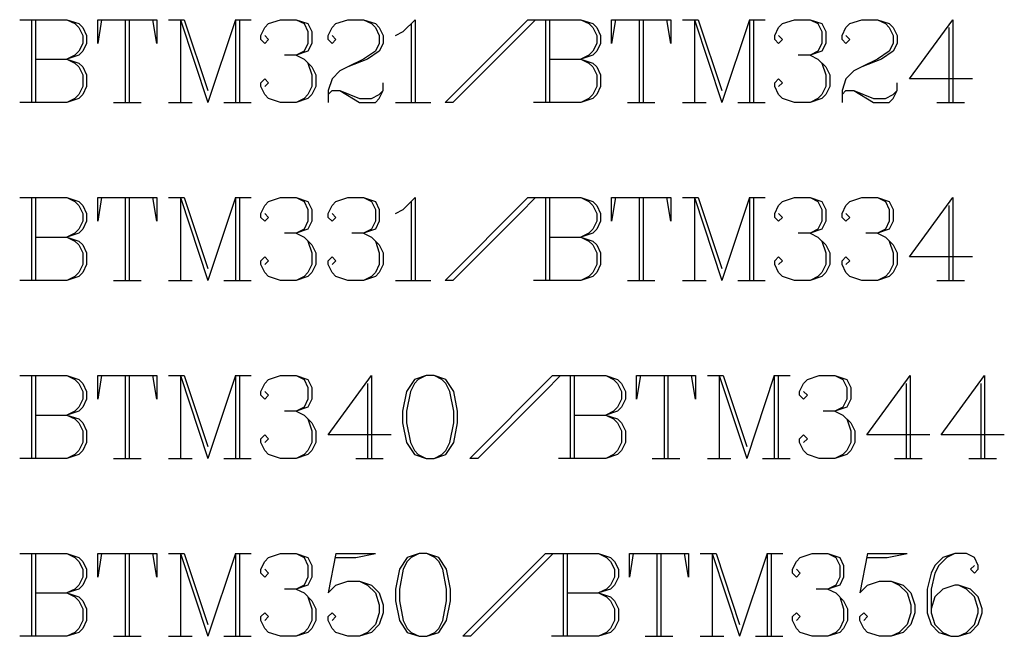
# Model space of a CAD drawing. Header units: millimetres. Extents: x 25 to 178, y 46 to 106.
# Tile 7 of 10: x 128 to 146, y 60 to 71. Entities that reach past the tile are written whole.
import ezdxf

# ---------------------------------------------------------------- set-up
doc = ezdxf.new("R2010")
doc.units = ezdxf.units.MM
doc.layers.add('TopOverlay', color=2, linetype='Continuous')

msp = doc.modelspace()

# ---------------------------------------------------------------- linework, layer by layer
at = {"layer": 'TopOverlay'}
for p, q in [((128.27, 70.715), (129.127, 70.715)), ((128.484, 70.715), (128.484, 69.215)), ((128.556, 70.715), (128.556, 69.215)), ((129.127, 70.715), (129.341, 70.643)), ((129.127, 70.715), (129.27, 70.643)), ((129.755, 70.715), (129.684, 70.286)), ((129.684, 70.286), (129.684, 70.715)), ((129.684, 70.715), (130.755, 70.715)), ((130.184, 70.715), (130.184, 69.215)), ((130.255, 70.715), (130.255, 69.215)), ((130.755, 70.286), (130.684, 70.715)), ((130.755, 70.715), (130.755, 70.286)), ((130.969, 70.715), (131.255, 70.715)), ((131.184, 70.715), (131.184, 69.215)), ((131.184, 70.715), (131.684, 69.215)), ((131.255, 70.715), (131.684, 69.429)), ((132.183, 70.715), (131.684, 69.215)), ((132.183, 70.715), (132.183, 69.215)), ((132.183, 70.715), (132.469, 70.715)), ((132.255, 70.715), (132.255, 69.215)), ((132.783, 70.643), (132.998, 70.715)), ((132.998, 70.715), (133.283, 70.715)), ((133.283, 70.715), (133.497, 70.643)), ((133.283, 70.715), (133.426, 70.643)), ((134.004, 70.643), (134.219, 70.715)), ((134.219, 70.715), (134.504, 70.715)), ((134.504, 70.715), (134.719, 70.643)), ((134.504, 70.715), (134.647, 70.643)), ((135.226, 70.5), (135.44, 70.715)), ((135.44, 70.715), (135.44, 69.215)), ((135.983, 69.215), (137.482, 70.715)), ((137.625, 70.715), (137.339, 70.429)), ((137.482, 70.715), (137.625, 70.715)), ((137.589, 70.715), (138.446, 70.715)), ((137.804, 70.715), (137.804, 69.215)), ((137.875, 70.715), (137.875, 69.215)), ((138.446, 70.715), (138.661, 70.643)), ((138.446, 70.715), (138.589, 70.643)), ((139.075, 70.715), (139.003, 70.286)), ((139.003, 70.286), (139.003, 70.715)), ((139.003, 70.715), (140.075, 70.715)), ((139.503, 70.715), (139.503, 69.215)), ((139.575, 70.715), (139.575, 69.215)), ((140.075, 70.286), (140.003, 70.715)), ((140.075, 70.715), (140.075, 70.286)), ((140.289, 70.715), (140.575, 70.715)), ((140.503, 70.715), (140.503, 69.215)), ((140.503, 70.715), (141.003, 69.215)), ((140.575, 70.715), (141.003, 69.429)), ((141.503, 70.715), (141.003, 69.215)), ((141.503, 70.715), (141.503, 69.215)), ((141.503, 70.715), (141.789, 70.715)), ((141.574, 70.715), (141.574, 69.215)), ((142.103, 70.643), (142.317, 70.715)), ((142.317, 70.715), (142.603, 70.715)), ((142.603, 70.715), (142.817, 70.643)), ((142.603, 70.715), (142.745, 70.643)), ((143.324, 70.643), (143.538, 70.715)), ((143.538, 70.715), (143.824, 70.715)), ((143.824, 70.715), (144.038, 70.643)), ((143.824, 70.715), (143.967, 70.643)), ((144.402, 69.643), (145.188, 70.715)), ((145.188, 70.715), (145.188, 69.215)), ((129.27, 70.643), (129.341, 70.572)), ((129.341, 70.643), (129.413, 70.572)), ((129.341, 70.572), (129.413, 70.429)), ((129.413, 70.572), (129.484, 70.429)), ((132.64, 70.429), (132.712, 70.572)), ((132.712, 70.572), (132.783, 70.643)), ((133.426, 70.643), (133.497, 70.5)), ((133.497, 70.643), (133.569, 70.5)), ((133.862, 70.429), (133.933, 70.572)), ((133.933, 70.572), (134.004, 70.643)), ((134.647, 70.643), (134.719, 70.572)), ((134.719, 70.643), (134.79, 70.572)), ((134.719, 70.572), (134.79, 70.429)), ((134.79, 70.572), (134.861, 70.429)), ((135.368, 70.643), (135.368, 69.215)), ((138.589, 70.643), (138.661, 70.572)), ((138.661, 70.643), (138.732, 70.572)), ((138.661, 70.572), (138.732, 70.429)), ((138.732, 70.572), (138.803, 70.429)), ((141.96, 70.429), (142.031, 70.572)), ((142.031, 70.572), (142.103, 70.643)), ((142.745, 70.643), (142.817, 70.5)), ((142.817, 70.643), (142.888, 70.5)), ((143.181, 70.429), (143.252, 70.572)), ((143.252, 70.572), (143.324, 70.643)), ((143.967, 70.643), (144.038, 70.572)), ((144.038, 70.643), (144.109, 70.572)), ((144.038, 70.572), (144.109, 70.429)), ((144.109, 70.572), (144.181, 70.429)), ((145.116, 70.572), (145.116, 69.215)), ((129.413, 70.429), (129.413, 70.286)), ((129.484, 70.429), (129.484, 70.286)), ((132.64, 70.358), (132.64, 70.429)), ((132.712, 70.286), (132.64, 70.358)), ((132.712, 70.429), (132.783, 70.358)), ((132.783, 70.358), (132.712, 70.286)), ((133.497, 70.5), (133.497, 70.286)), ((133.569, 70.5), (133.569, 70.286)), ((133.862, 70.358), (133.862, 70.429)), ((133.933, 70.286), (133.862, 70.358)), ((133.933, 70.429), (134.004, 70.358)), ((134.004, 70.358), (133.933, 70.286)), ((134.79, 70.429), (134.79, 70.286)), ((134.861, 70.429), (134.861, 70.286)), ((135.083, 70.429), (135.226, 70.5)), ((137.339, 70.429), (136.125, 69.215)), ((138.732, 70.429), (138.732, 70.286)), ((138.803, 70.429), (138.803, 70.286)), ((141.96, 70.358), (141.96, 70.429)), ((142.031, 70.286), (141.96, 70.358)), ((142.031, 70.429), (142.103, 70.358)), ((142.103, 70.358), (142.031, 70.286)), ((142.817, 70.5), (142.817, 70.286)), ((142.888, 70.5), (142.888, 70.286)), ((143.181, 70.358), (143.181, 70.429)), ((143.252, 70.286), (143.181, 70.358)), ((143.252, 70.429), (143.324, 70.358)), ((143.324, 70.358), (143.252, 70.286)), ((144.109, 70.429), (144.109, 70.286)), ((144.181, 70.429), (144.181, 70.286)), ((129.413, 70.286), (129.341, 70.143)), ((129.484, 70.286), (129.413, 70.143)), ((133.497, 70.286), (133.426, 70.143)), ((133.569, 70.286), (133.497, 70.143)), ((134.79, 70.286), (134.719, 70.143)), ((134.861, 70.286), (134.79, 70.143)), ((138.732, 70.286), (138.661, 70.143)), ((138.803, 70.286), (138.732, 70.143)), ((142.817, 70.286), (142.745, 70.143)), ((142.888, 70.286), (142.817, 70.143)), ((144.109, 70.286), (144.038, 70.143)), ((144.181, 70.286), (144.109, 70.143)), ((128.556, 70.001), (129.127, 70.001)), ((129.341, 70.072), (129.127, 70.001)), ((129.27, 70.072), (129.127, 70.001)), ((129.127, 70.001), (129.341, 69.929)), ((129.127, 70.001), (129.27, 69.929)), ((129.341, 70.143), (129.27, 70.072)), ((129.413, 70.143), (129.341, 70.072)), ((133.283, 70.072), (133.069, 70.072)), ((133.497, 70.143), (133.283, 70.072)), ((133.426, 70.143), (133.283, 70.072)), ((133.283, 70.072), (133.426, 70.001)), ((133.426, 70.001), (133.569, 69.858)), ((134.576, 70.001), (134.219, 69.858)), ((134.504, 70.001), (134.219, 69.858)), ((134.719, 70.143), (134.504, 70.001)), ((134.79, 70.143), (134.576, 70.001)), ((137.875, 70.001), (138.446, 70.001)), ((138.661, 70.072), (138.446, 70.001)), ((138.589, 70.072), (138.446, 70.001)), ((138.446, 70.001), (138.661, 69.929)), ((138.446, 70.001), (138.589, 69.929)), ((138.661, 70.143), (138.589, 70.072)), ((138.732, 70.143), (138.661, 70.072)), ((142.603, 70.072), (142.388, 70.072)), ((142.817, 70.143), (142.603, 70.072)), ((142.745, 70.143), (142.603, 70.072)), ((142.603, 70.072), (142.745, 70.001)), ((142.745, 70.001), (142.888, 69.858)), ((143.895, 70.001), (143.538, 69.858)), ((143.824, 70.001), (143.538, 69.858)), ((144.038, 70.143), (143.824, 70.001)), ((144.109, 70.143), (143.895, 70.001)), ((129.27, 69.929), (129.341, 69.858)), ((129.341, 69.929), (129.413, 69.858)), ((129.341, 69.858), (129.413, 69.715)), ((129.413, 69.858), (129.484, 69.715)), ((133.497, 69.929), (133.569, 69.715)), ((133.569, 69.858), (133.64, 69.715)), ((134.219, 69.858), (134.076, 69.786)), ((138.589, 69.929), (138.661, 69.858)), ((138.661, 69.929), (138.732, 69.858)), ((138.661, 69.858), (138.732, 69.715)), ((138.732, 69.858), (138.803, 69.715)), ((142.817, 69.929), (142.888, 69.715)), ((142.888, 69.858), (142.96, 69.715)), ((143.538, 69.858), (143.395, 69.786)), ((129.413, 69.715), (129.413, 69.501)), ((129.484, 69.715), (129.484, 69.501)), ((132.64, 69.572), (132.712, 69.643)), ((132.712, 69.643), (132.783, 69.572)), ((133.569, 69.715), (133.569, 69.501)), ((133.64, 69.715), (133.64, 69.501)), ((133.933, 69.643), (133.862, 69.429)), ((134.076, 69.786), (133.933, 69.643)), ((138.732, 69.715), (138.732, 69.501)), ((138.803, 69.715), (138.803, 69.501)), ((141.96, 69.572), (142.031, 69.643)), ((142.031, 69.643), (142.103, 69.572)), ((142.888, 69.715), (142.888, 69.501)), ((142.96, 69.715), (142.96, 69.501)), ((143.252, 69.643), (143.181, 69.429)), ((143.395, 69.786), (143.252, 69.643)), ((145.545, 69.643), (144.402, 69.643)), ((129.413, 69.501), (129.341, 69.358)), ((129.484, 69.501), (129.413, 69.358)), ((132.64, 69.501), (132.64, 69.572)), ((132.712, 69.358), (132.64, 69.501)), ((132.783, 69.572), (132.712, 69.501)), ((133.569, 69.501), (133.497, 69.358)), ((133.64, 69.501), (133.569, 69.358)), ((134.861, 69.429), (134.861, 69.572)), ((138.732, 69.501), (138.661, 69.358)), ((138.803, 69.501), (138.732, 69.358)), ((141.96, 69.501), (141.96, 69.572)), ((142.031, 69.358), (141.96, 69.501)), ((142.103, 69.572), (142.031, 69.501)), ((142.888, 69.501), (142.817, 69.358)), ((142.96, 69.501), (142.888, 69.358)), ((144.181, 69.429), (144.181, 69.572)), ((129.341, 69.286), (129.127, 69.215)), ((129.27, 69.286), (129.127, 69.215)), ((129.341, 69.358), (129.27, 69.286)), ((129.413, 69.358), (129.341, 69.286)), ((132.783, 69.286), (132.712, 69.358)), ((132.998, 69.215), (132.783, 69.286)), ((133.497, 69.286), (133.283, 69.215)), ((133.426, 69.286), (133.283, 69.215)), ((133.497, 69.358), (133.426, 69.286)), ((133.569, 69.358), (133.497, 69.286)), ((133.862, 69.429), (133.862, 69.215)), ((133.862, 69.358), (133.933, 69.429)), ((133.933, 69.429), (134.076, 69.429)), ((134.076, 69.429), (134.433, 69.286)), ((134.076, 69.429), (134.433, 69.215)), ((134.433, 69.286), (134.647, 69.286)), ((134.647, 69.286), (134.79, 69.358)), ((134.719, 69.215), (134.79, 69.286)), ((134.79, 69.358), (134.861, 69.429)), ((134.79, 69.286), (134.861, 69.429)), ((138.661, 69.286), (138.446, 69.215)), ((138.589, 69.286), (138.446, 69.215)), ((138.661, 69.358), (138.589, 69.286)), ((138.732, 69.358), (138.661, 69.286)), ((142.103, 69.286), (142.031, 69.358)), ((142.317, 69.215), (142.103, 69.286)), ((142.817, 69.286), (142.603, 69.215)), ((142.745, 69.286), (142.603, 69.215)), ((142.817, 69.358), (142.745, 69.286)), ((142.888, 69.358), (142.817, 69.286)), ((143.181, 69.429), (143.181, 69.215)), ((143.181, 69.358), (143.252, 69.429)), ((143.252, 69.429), (143.395, 69.429)), ((143.395, 69.429), (143.752, 69.286)), ((143.395, 69.429), (143.752, 69.215)), ((143.752, 69.286), (143.967, 69.286)), ((143.967, 69.286), (144.109, 69.358)), ((144.038, 69.215), (144.109, 69.286)), ((144.109, 69.358), (144.181, 69.429)), ((144.109, 69.286), (144.181, 69.429)), ((129.127, 69.215), (128.27, 69.215)), ((129.97, 69.215), (130.47, 69.215)), ((130.969, 69.215), (131.398, 69.215)), ((131.969, 69.215), (132.469, 69.215)), ((133.283, 69.215), (132.998, 69.215)), ((134.433, 69.215), (134.719, 69.215)), ((135.083, 69.215), (135.726, 69.215)), ((136.125, 69.215), (135.983, 69.215)), ((138.446, 69.215), (137.589, 69.215)), ((139.289, 69.215), (139.789, 69.215)), ((140.289, 69.215), (140.717, 69.215)), ((141.289, 69.215), (141.789, 69.215)), ((142.603, 69.215), (142.317, 69.215)), ((143.752, 69.215), (144.038, 69.215)), ((144.902, 69.215), (145.402, 69.215)), ((128.27, 67.489), (129.127, 67.489)), ((128.484, 67.489), (128.484, 65.989)), ((128.556, 67.489), (128.556, 65.989)), ((129.127, 67.489), (129.341, 67.417)), ((129.127, 67.489), (129.27, 67.417)), ((129.755, 67.489), (129.684, 67.06)), ((129.684, 67.06), (129.684, 67.489)), ((129.684, 67.489), (130.755, 67.489)), ((130.184, 67.489), (130.184, 65.989)), ((130.255, 67.489), (130.255, 65.989)), ((130.755, 67.06), (130.684, 67.489)), ((130.755, 67.489), (130.755, 67.06)), ((130.969, 67.489), (131.255, 67.489)), ((131.184, 67.489), (131.184, 65.989)), ((131.184, 67.489), (131.684, 65.989)), ((131.255, 67.489), (131.684, 66.203)), ((132.183, 67.489), (131.684, 65.989)), ((132.183, 67.489), (132.183, 65.989)), ((132.183, 67.489), (132.469, 67.489)), ((132.255, 67.489), (132.255, 65.989)), ((132.783, 67.417), (132.998, 67.489)), ((132.998, 67.489), (133.283, 67.489)), ((133.283, 67.489), (133.497, 67.417)), ((133.283, 67.489), (133.426, 67.417)), ((134.004, 67.417), (134.219, 67.489)), ((134.219, 67.489), (134.504, 67.489)), ((134.504, 67.489), (134.719, 67.417)), ((134.504, 67.489), (134.647, 67.417)), ((135.226, 67.275), (135.44, 67.489)), ((135.44, 67.489), (135.44, 65.989)), ((135.983, 65.989), (137.482, 67.489)), ((137.625, 67.489), (137.339, 67.203)), ((137.482, 67.489), (137.625, 67.489)), ((137.589, 67.489), (138.446, 67.489)), ((137.804, 67.489), (137.804, 65.989)), ((137.875, 67.489), (137.875, 65.989)), ((138.446, 67.489), (138.661, 67.417)), ((138.446, 67.489), (138.589, 67.417)), ((139.075, 67.489), (139.003, 67.06)), ((139.003, 67.06), (139.003, 67.489)), ((139.003, 67.489), (140.075, 67.489)), ((139.503, 67.489), (139.503, 65.989)), ((139.575, 67.489), (139.575, 65.989)), ((140.075, 67.06), (140.003, 67.489)), ((140.075, 67.489), (140.075, 67.06)), ((140.289, 67.489), (140.575, 67.489)), ((140.503, 67.489), (140.503, 65.989)), ((140.503, 67.489), (141.003, 65.989)), ((140.575, 67.489), (141.003, 66.203)), ((141.503, 67.489), (141.003, 65.989)), ((141.503, 67.489), (141.503, 65.989)), ((141.503, 67.489), (141.789, 67.489)), ((141.574, 67.489), (141.574, 65.989)), ((142.103, 67.417), (142.317, 67.489)), ((142.317, 67.489), (142.603, 67.489)), ((142.603, 67.489), (142.817, 67.417)), ((142.603, 67.489), (142.745, 67.417)), ((143.324, 67.417), (143.538, 67.489)), ((143.538, 67.489), (143.824, 67.489)), ((143.824, 67.489), (144.038, 67.417)), ((143.824, 67.489), (143.967, 67.417)), ((144.402, 66.418), (145.188, 67.489)), ((145.188, 67.489), (145.188, 65.989)), ((129.27, 67.417), (129.341, 67.346)), ((129.341, 67.417), (129.413, 67.346)), ((129.341, 67.346), (129.413, 67.203)), ((129.413, 67.346), (129.484, 67.203)), ((132.64, 67.203), (132.712, 67.346)), ((132.712, 67.346), (132.783, 67.417)), ((133.426, 67.417), (133.497, 67.275)), ((133.497, 67.417), (133.569, 67.275)), ((133.862, 67.203), (133.933, 67.346)), ((133.933, 67.346), (134.004, 67.417)), ((134.647, 67.417), (134.719, 67.275)), ((134.719, 67.417), (134.79, 67.275)), ((135.368, 67.417), (135.368, 65.989)), ((138.589, 67.417), (138.661, 67.346)), ((138.661, 67.417), (138.732, 67.346)), ((138.661, 67.346), (138.732, 67.203)), ((138.732, 67.346), (138.803, 67.203)), ((141.96, 67.203), (142.031, 67.346)), ((142.031, 67.346), (142.103, 67.417)), ((142.745, 67.417), (142.817, 67.275)), ((142.817, 67.417), (142.888, 67.275)), ((143.181, 67.203), (143.252, 67.346)), ((143.252, 67.346), (143.324, 67.417)), ((143.967, 67.417), (144.038, 67.275)), ((144.038, 67.417), (144.109, 67.275)), ((145.116, 67.346), (145.116, 65.989)), ((129.413, 67.203), (129.413, 67.06)), ((129.484, 67.203), (129.484, 67.06)), ((132.64, 67.132), (132.64, 67.203)), ((132.712, 67.06), (132.64, 67.132)), ((132.712, 67.203), (132.783, 67.132)), ((132.783, 67.132), (132.712, 67.06)), ((133.497, 67.275), (133.497, 67.06)), ((133.569, 67.275), (133.569, 67.06)), ((133.862, 67.132), (133.862, 67.203)), ((133.933, 67.06), (133.862, 67.132)), ((133.933, 67.203), (134.004, 67.132)), ((134.004, 67.132), (133.933, 67.06)), ((134.719, 67.275), (134.719, 67.06)), ((134.79, 67.275), (134.79, 67.06)), ((135.083, 67.203), (135.226, 67.275)), ((137.339, 67.203), (136.125, 65.989)), ((138.732, 67.203), (138.732, 67.06)), ((138.803, 67.203), (138.803, 67.06)), ((141.96, 67.132), (141.96, 67.203)), ((142.031, 67.06), (141.96, 67.132)), ((142.031, 67.203), (142.103, 67.132)), ((142.103, 67.132), (142.031, 67.06)), ((142.817, 67.275), (142.817, 67.06)), ((142.888, 67.275), (142.888, 67.06)), ((143.181, 67.132), (143.181, 67.203)), ((143.252, 67.06), (143.181, 67.132)), ((143.252, 67.203), (143.324, 67.132)), ((143.324, 67.132), (143.252, 67.06)), ((144.038, 67.275), (144.038, 67.06)), ((144.109, 67.275), (144.109, 67.06)), ((129.413, 67.06), (129.341, 66.918)), ((129.484, 67.06), (129.413, 66.918)), ((133.497, 67.06), (133.426, 66.918)), ((133.569, 67.06), (133.497, 66.918)), ((134.719, 67.06), (134.647, 66.918)), ((134.79, 67.06), (134.719, 66.918)), ((138.732, 67.06), (138.661, 66.918)), ((138.803, 67.06), (138.732, 66.918)), ((142.817, 67.06), (142.745, 66.918)), ((142.888, 67.06), (142.817, 66.918)), ((144.038, 67.06), (143.967, 66.918)), ((144.109, 67.06), (144.038, 66.918)), ((128.556, 66.775), (129.127, 66.775)), ((129.341, 66.846), (129.127, 66.775)), ((129.27, 66.846), (129.127, 66.775)), ((129.127, 66.775), (129.341, 66.703)), ((129.127, 66.775), (129.27, 66.703)), ((129.341, 66.918), (129.27, 66.846)), ((129.413, 66.918), (129.341, 66.846)), ((133.283, 66.846), (133.069, 66.846)), ((133.497, 66.918), (133.283, 66.846)), ((133.426, 66.918), (133.283, 66.846)), ((133.283, 66.846), (133.426, 66.775)), ((133.426, 66.775), (133.569, 66.632)), ((134.504, 66.846), (134.29, 66.846)), ((134.719, 66.918), (134.504, 66.846)), ((134.647, 66.918), (134.504, 66.846)), ((134.504, 66.846), (134.647, 66.775)), ((134.647, 66.775), (134.79, 66.632)), ((137.875, 66.775), (138.446, 66.775)), ((138.661, 66.846), (138.446, 66.775)), ((138.589, 66.846), (138.446, 66.775)), ((138.446, 66.775), (138.661, 66.703)), ((138.446, 66.775), (138.589, 66.703)), ((138.661, 66.918), (138.589, 66.846)), ((138.732, 66.918), (138.661, 66.846)), ((142.603, 66.846), (142.388, 66.846)), ((142.817, 66.918), (142.603, 66.846)), ((142.745, 66.918), (142.603, 66.846)), ((142.603, 66.846), (142.745, 66.775)), ((142.745, 66.775), (142.888, 66.632)), ((143.824, 66.846), (143.61, 66.846)), ((144.038, 66.918), (143.824, 66.846)), ((143.967, 66.918), (143.824, 66.846)), ((143.824, 66.846), (143.967, 66.775)), ((143.967, 66.775), (144.109, 66.632)), ((129.27, 66.703), (129.341, 66.632)), ((129.341, 66.703), (129.413, 66.632)), ((129.341, 66.632), (129.413, 66.489)), ((129.413, 66.632), (129.484, 66.489)), ((133.497, 66.703), (133.569, 66.489)), ((133.569, 66.632), (133.64, 66.489)), ((134.719, 66.703), (134.79, 66.489)), ((134.79, 66.632), (134.861, 66.489)), ((138.589, 66.703), (138.661, 66.632)), ((138.661, 66.703), (138.732, 66.632)), ((138.661, 66.632), (138.732, 66.489)), ((138.732, 66.632), (138.803, 66.489)), ((142.817, 66.703), (142.888, 66.489)), ((142.888, 66.632), (142.96, 66.489)), ((144.038, 66.703), (144.109, 66.489)), ((144.109, 66.632), (144.181, 66.489)), ((129.413, 66.489), (129.413, 66.275)), ((129.484, 66.489), (129.484, 66.275)), ((132.64, 66.346), (132.712, 66.418)), ((132.712, 66.418), (132.783, 66.346)), ((133.569, 66.489), (133.569, 66.275)), ((133.64, 66.489), (133.64, 66.275)), ((133.862, 66.346), (133.933, 66.418)), ((133.933, 66.418), (134.004, 66.346)), ((134.79, 66.489), (134.79, 66.275)), ((134.861, 66.489), (134.861, 66.275)), ((138.732, 66.489), (138.732, 66.275)), ((138.803, 66.489), (138.803, 66.275)), ((141.96, 66.346), (142.031, 66.418)), ((142.031, 66.418), (142.103, 66.346)), ((142.888, 66.489), (142.888, 66.275)), ((142.96, 66.489), (142.96, 66.275)), ((143.181, 66.346), (143.252, 66.418)), ((143.252, 66.418), (143.324, 66.346)), ((144.109, 66.489), (144.109, 66.275)), ((144.181, 66.489), (144.181, 66.275)), ((145.545, 66.418), (144.402, 66.418)), ((129.413, 66.275), (129.341, 66.132)), ((129.484, 66.275), (129.413, 66.132)), ((132.64, 66.275), (132.64, 66.346)), ((132.712, 66.132), (132.64, 66.275)), ((132.783, 66.346), (132.712, 66.275)), ((133.569, 66.275), (133.497, 66.132)), ((133.64, 66.275), (133.569, 66.132)), ((133.862, 66.275), (133.862, 66.346)), ((133.933, 66.132), (133.862, 66.275)), ((134.004, 66.346), (133.933, 66.275)), ((134.79, 66.275), (134.719, 66.132)), ((134.861, 66.275), (134.79, 66.132)), ((138.732, 66.275), (138.661, 66.132)), ((138.803, 66.275), (138.732, 66.132)), ((141.96, 66.275), (141.96, 66.346)), ((142.031, 66.132), (141.96, 66.275)), ((142.103, 66.346), (142.031, 66.275)), ((142.888, 66.275), (142.817, 66.132)), ((142.96, 66.275), (142.888, 66.132)), ((143.181, 66.275), (143.181, 66.346)), ((143.252, 66.132), (143.181, 66.275)), ((143.324, 66.346), (143.252, 66.275)), ((144.109, 66.275), (144.038, 66.132)), ((144.181, 66.275), (144.109, 66.132)), ((129.341, 66.061), (129.127, 65.989)), ((129.27, 66.061), (129.127, 65.989)), ((129.341, 66.132), (129.27, 66.061)), ((129.413, 66.132), (129.341, 66.061)), ((132.783, 66.061), (132.712, 66.132)), ((132.998, 65.989), (132.783, 66.061)), ((133.497, 66.061), (133.283, 65.989)), ((133.426, 66.061), (133.283, 65.989)), ((133.497, 66.132), (133.426, 66.061)), ((133.569, 66.132), (133.497, 66.061)), ((134.004, 66.061), (133.933, 66.132)), ((134.219, 65.989), (134.004, 66.061)), ((134.719, 66.061), (134.504, 65.989)), ((134.647, 66.061), (134.504, 65.989)), ((134.719, 66.132), (134.647, 66.061)), ((134.79, 66.132), (134.719, 66.061)), ((138.661, 66.061), (138.446, 65.989)), ((138.589, 66.061), (138.446, 65.989)), ((138.661, 66.132), (138.589, 66.061)), ((138.732, 66.132), (138.661, 66.061)), ((142.103, 66.061), (142.031, 66.132)), ((142.317, 65.989), (142.103, 66.061)), ((142.817, 66.061), (142.603, 65.989)), ((142.745, 66.061), (142.603, 65.989)), ((142.817, 66.132), (142.745, 66.061)), ((142.888, 66.132), (142.817, 66.061)), ((143.324, 66.061), (143.252, 66.132)), ((143.538, 65.989), (143.324, 66.061)), ((144.038, 66.061), (143.824, 65.989)), ((143.967, 66.061), (143.824, 65.989)), ((144.038, 66.132), (143.967, 66.061)), ((144.109, 66.132), (144.038, 66.061)), ((129.127, 65.989), (128.27, 65.989)), ((129.97, 65.989), (130.47, 65.989)), ((130.969, 65.989), (131.398, 65.989)), ((131.969, 65.989), (132.469, 65.989)), ((133.283, 65.989), (132.998, 65.989)), ((134.504, 65.989), (134.219, 65.989)), ((135.083, 65.989), (135.726, 65.989)), ((136.125, 65.989), (135.983, 65.989)), ((138.446, 65.989), (137.589, 65.989)), ((139.289, 65.989), (139.789, 65.989)), ((140.289, 65.989), (140.717, 65.989)), ((141.289, 65.989), (141.789, 65.989)), ((142.603, 65.989), (142.317, 65.989)), ((143.824, 65.989), (143.538, 65.989)), ((144.902, 65.989), (145.402, 65.989)), ((128.27, 64.263), (129.127, 64.263)), ((128.484, 64.263), (128.484, 62.763)), ((128.556, 64.263), (128.556, 62.763)), ((129.127, 64.263), (129.341, 64.192)), ((129.127, 64.263), (129.27, 64.192)), ((129.27, 64.192), (129.341, 64.12)), ((129.341, 64.192), (129.413, 64.12)), ((129.341, 64.12), (129.413, 63.977)), ((129.413, 64.12), (129.484, 63.977)), ((129.755, 64.263), (129.684, 63.835)), ((129.684, 63.835), (129.684, 64.263)), ((129.684, 64.263), (130.755, 64.263)), ((130.184, 64.263), (130.184, 62.763)), ((130.255, 64.263), (130.255, 62.763)), ((130.755, 63.835), (130.684, 64.263)), ((130.755, 64.263), (130.755, 63.835)), ((130.969, 64.263), (131.255, 64.263)), ((131.184, 64.263), (131.184, 62.763)), ((131.184, 64.263), (131.684, 62.763)), ((131.255, 64.263), (131.684, 62.978)), ((132.183, 64.263), (131.684, 62.763)), ((132.183, 64.263), (132.183, 62.763)), ((132.183, 64.263), (132.469, 64.263)), ((132.255, 64.263), (132.255, 62.763)), ((132.64, 63.977), (132.712, 64.12)), ((132.712, 64.12), (132.783, 64.192)), ((132.783, 64.192), (132.998, 64.263)), ((132.998, 64.263), (133.283, 64.263)), ((133.283, 64.263), (133.497, 64.192)), ((133.283, 64.263), (133.426, 64.192)), ((133.426, 64.192), (133.497, 64.049)), ((133.497, 64.192), (133.569, 64.049)), ((133.862, 63.192), (134.647, 64.263)), ((134.576, 64.12), (134.576, 62.763)), ((134.647, 64.263), (134.647, 62.763)), ((135.426, 64.192), (135.283, 63.977)), ((135.426, 64.12), (135.354, 63.977)), ((135.64, 64.263), (135.426, 64.192)), ((135.497, 64.192), (135.426, 64.12)), ((135.64, 64.263), (135.497, 64.192)), ((135.783, 64.263), (135.64, 64.263)), ((135.997, 64.192), (135.783, 64.263)), ((135.926, 64.192), (135.783, 64.263)), ((135.997, 64.12), (135.926, 64.192)), ((136.14, 63.977), (135.997, 64.192)), ((136.068, 63.977), (135.997, 64.12)), ((136.433, 62.763), (137.932, 64.263)), ((138.075, 64.263), (137.789, 63.977)), ((137.932, 64.263), (138.075, 64.263)), ((138.039, 64.263), (138.896, 64.263)), ((138.254, 64.263), (138.254, 62.763)), ((138.325, 64.263), (138.325, 62.763)), ((138.896, 64.263), (139.111, 64.192)), ((138.896, 64.263), (139.039, 64.192)), ((139.039, 64.192), (139.111, 64.12)), ((139.111, 64.192), (139.182, 64.12)), ((139.111, 64.12), (139.182, 63.977)), ((139.182, 64.12), (139.253, 63.977)), ((139.525, 64.263), (139.453, 63.835)), ((139.453, 63.835), (139.453, 64.263)), ((139.453, 64.263), (140.525, 64.263)), ((139.953, 64.263), (139.953, 62.763)), ((140.025, 64.263), (140.025, 62.763)), ((140.525, 63.835), (140.453, 64.263)), ((140.525, 64.263), (140.525, 63.835)), ((140.739, 64.263), (141.024, 64.263)), ((140.953, 64.263), (140.953, 62.763)), ((140.953, 64.263), (141.453, 62.763)), ((141.024, 64.263), (141.453, 62.978)), ((141.953, 64.263), (141.453, 62.763)), ((141.953, 64.263), (141.953, 62.763)), ((141.953, 64.263), (142.238, 64.263)), ((142.024, 64.263), (142.024, 62.763)), ((142.41, 63.977), (142.481, 64.12)), ((142.481, 64.12), (142.553, 64.192)), ((142.553, 64.192), (142.767, 64.263)), ((142.767, 64.263), (143.053, 64.263)), ((143.053, 64.263), (143.267, 64.192)), ((143.053, 64.263), (143.195, 64.192)), ((143.195, 64.192), (143.267, 64.049)), ((143.267, 64.192), (143.338, 64.049)), ((143.631, 63.192), (144.417, 64.263)), ((144.345, 64.12), (144.345, 62.763)), ((144.417, 64.263), (144.417, 62.763)), ((144.981, 63.192), (145.766, 64.263)), ((145.695, 64.12), (145.695, 62.763)), ((145.766, 64.263), (145.766, 62.763)), ((129.413, 63.977), (129.413, 63.835)), ((129.484, 63.977), (129.484, 63.835)), ((132.64, 63.906), (132.64, 63.977)), ((132.712, 63.977), (132.783, 63.906)), ((133.497, 64.049), (133.497, 63.835)), ((133.569, 64.049), (133.569, 63.835)), ((135.283, 63.977), (135.211, 63.62)), ((135.354, 63.977), (135.283, 63.62)), ((136.14, 63.62), (136.068, 63.977)), ((136.211, 63.62), (136.14, 63.977)), ((137.789, 63.977), (136.575, 62.763)), ((139.182, 63.977), (139.182, 63.835)), ((139.253, 63.977), (139.253, 63.835)), ((142.41, 63.906), (142.41, 63.977)), ((142.481, 63.977), (142.553, 63.906)), ((143.267, 64.049), (143.267, 63.835)), ((143.338, 64.049), (143.338, 63.835)), ((129.413, 63.835), (129.341, 63.692)), ((129.484, 63.835), (129.413, 63.692)), ((132.712, 63.835), (132.64, 63.906)), ((132.783, 63.906), (132.712, 63.835)), ((133.497, 63.835), (133.426, 63.692)), ((133.569, 63.835), (133.497, 63.692)), ((139.182, 63.835), (139.111, 63.692)), ((139.253, 63.835), (139.182, 63.692)), ((142.481, 63.835), (142.41, 63.906)), ((142.553, 63.906), (142.481, 63.835)), ((143.267, 63.835), (143.195, 63.692)), ((143.338, 63.835), (143.267, 63.692)), ((129.341, 63.62), (129.127, 63.549)), ((129.27, 63.62), (129.127, 63.549)), ((129.341, 63.692), (129.27, 63.62)), ((129.413, 63.692), (129.341, 63.62)), ((133.283, 63.62), (133.069, 63.62)), ((133.497, 63.692), (133.283, 63.62)), ((133.426, 63.692), (133.283, 63.62)), ((133.283, 63.62), (133.426, 63.549)), ((135.211, 63.62), (135.211, 63.406)), ((135.283, 63.62), (135.283, 63.406)), ((136.14, 63.406), (136.14, 63.62)), ((136.211, 63.406), (136.211, 63.62)), ((139.111, 63.62), (138.896, 63.549)), ((139.039, 63.62), (138.896, 63.549)), ((139.111, 63.692), (139.039, 63.62)), ((139.182, 63.692), (139.111, 63.62)), ((143.053, 63.62), (142.838, 63.62)), ((143.267, 63.692), (143.053, 63.62)), ((143.195, 63.692), (143.053, 63.62)), ((143.053, 63.62), (143.195, 63.549)), ((128.556, 63.549), (129.127, 63.549)), ((129.127, 63.549), (129.341, 63.478)), ((129.127, 63.549), (129.27, 63.478)), ((129.27, 63.478), (129.341, 63.406)), ((129.341, 63.478), (129.413, 63.406)), ((129.341, 63.406), (129.413, 63.263)), ((129.413, 63.406), (129.484, 63.263)), ((133.426, 63.549), (133.569, 63.406)), ((133.497, 63.478), (133.569, 63.263)), ((133.569, 63.406), (133.64, 63.263)), ((135.211, 63.406), (135.283, 63.049)), ((135.283, 63.406), (135.354, 63.049)), ((136.068, 63.049), (136.14, 63.406)), ((136.14, 63.049), (136.211, 63.406)), ((138.325, 63.549), (138.896, 63.549)), ((138.896, 63.549), (139.111, 63.478)), ((138.896, 63.549), (139.039, 63.478)), ((139.039, 63.478), (139.111, 63.406)), ((139.111, 63.478), (139.182, 63.406)), ((139.111, 63.406), (139.182, 63.263)), ((139.182, 63.406), (139.253, 63.263)), ((143.195, 63.549), (143.338, 63.406)), ((143.267, 63.478), (143.338, 63.263)), ((143.338, 63.406), (143.41, 63.263)), ((129.413, 63.263), (129.413, 63.049)), ((129.484, 63.263), (129.484, 63.049)), ((133.569, 63.263), (133.569, 63.049)), ((133.64, 63.263), (133.64, 63.049)), ((139.182, 63.263), (139.182, 63.049)), ((139.253, 63.263), (139.253, 63.049)), ((143.338, 63.263), (143.338, 63.049)), ((143.41, 63.263), (143.41, 63.049)), ((129.413, 63.049), (129.341, 62.906)), ((129.484, 63.049), (129.413, 62.906)), ((132.64, 63.12), (132.712, 63.192)), ((132.64, 63.049), (132.64, 63.12)), ((132.712, 62.906), (132.64, 63.049)), ((132.712, 63.192), (132.783, 63.12)), ((132.783, 63.12), (132.712, 63.049)), ((133.569, 63.049), (133.497, 62.906)), ((133.64, 63.049), (133.569, 62.906)), ((135.004, 63.192), (133.862, 63.192)), ((135.283, 63.049), (135.426, 62.835)), ((135.354, 63.049), (135.426, 62.906)), ((135.997, 62.835), (136.14, 63.049)), ((135.997, 62.906), (136.068, 63.049)), ((139.182, 63.049), (139.111, 62.906)), ((139.253, 63.049), (139.182, 62.906)), ((142.41, 63.12), (142.481, 63.192)), ((142.41, 63.049), (142.41, 63.12)), ((142.481, 62.906), (142.41, 63.049)), ((142.481, 63.192), (142.553, 63.12)), ((142.553, 63.12), (142.481, 63.049)), ((143.338, 63.049), (143.267, 62.906)), ((143.41, 63.049), (143.338, 62.906)), ((144.774, 63.192), (143.631, 63.192)), ((146.123, 63.192), (144.981, 63.192)), ((129.341, 62.906), (129.27, 62.835)), ((129.413, 62.906), (129.341, 62.835)), ((132.783, 62.835), (132.712, 62.906)), ((133.497, 62.906), (133.426, 62.835)), ((133.569, 62.906), (133.497, 62.835)), ((135.426, 62.906), (135.497, 62.835)), ((135.926, 62.835), (135.997, 62.906)), ((139.111, 62.906), (139.039, 62.835)), ((139.182, 62.906), (139.111, 62.835)), ((142.553, 62.835), (142.481, 62.906)), ((143.267, 62.906), (143.195, 62.835)), ((143.338, 62.906), (143.267, 62.835)), ((129.127, 62.763), (128.27, 62.763)), ((129.341, 62.835), (129.127, 62.763)), ((129.27, 62.835), (129.127, 62.763)), ((129.97, 62.763), (130.47, 62.763)), ((130.969, 62.763), (131.398, 62.763)), ((131.969, 62.763), (132.469, 62.763)), ((132.998, 62.763), (132.783, 62.835)), ((133.283, 62.763), (132.998, 62.763)), ((133.497, 62.835), (133.283, 62.763)), ((133.426, 62.835), (133.283, 62.763)), ((134.362, 62.763), (134.861, 62.763)), ((135.426, 62.835), (135.64, 62.763)), ((135.497, 62.835), (135.64, 62.763)), ((135.64, 62.763), (135.783, 62.763)), ((135.783, 62.763), (135.997, 62.835)), ((135.783, 62.763), (135.926, 62.835)), ((136.575, 62.763), (136.433, 62.763)), ((138.896, 62.763), (138.039, 62.763)), ((139.111, 62.835), (138.896, 62.763)), ((139.039, 62.835), (138.896, 62.763)), ((139.739, 62.763), (140.239, 62.763)), ((140.739, 62.763), (141.167, 62.763)), ((141.739, 62.763), (142.238, 62.763)), ((142.767, 62.763), (142.553, 62.835)), ((143.053, 62.763), (142.767, 62.763)), ((143.267, 62.835), (143.053, 62.763)), ((143.195, 62.835), (143.053, 62.763)), ((144.131, 62.763), (144.631, 62.763)), ((145.481, 62.763), (145.98, 62.763)), ((128.27, 61.037), (129.127, 61.037)), ((128.484, 61.037), (128.484, 59.538)), ((128.556, 61.037), (128.556, 59.538)), ((129.127, 61.037), (129.341, 60.966)), ((129.127, 61.037), (129.27, 60.966)), ((129.27, 60.966), (129.341, 60.894)), ((129.341, 60.966), (129.413, 60.894)), ((129.341, 60.894), (129.413, 60.752)), ((129.413, 60.894), (129.484, 60.752)), ((129.755, 61.037), (129.684, 60.609)), ((129.684, 60.609), (129.684, 61.037)), ((129.684, 61.037), (130.755, 61.037)), ((130.184, 61.037), (130.184, 59.538)), ((130.255, 61.037), (130.255, 59.538)), ((130.755, 60.609), (130.684, 61.037)), ((130.755, 61.037), (130.755, 60.609)), ((130.969, 61.037), (131.255, 61.037)), ((131.184, 61.037), (131.184, 59.538)), ((131.184, 61.037), (131.684, 59.538)), ((131.255, 61.037), (131.684, 59.752)), ((132.183, 61.037), (131.684, 59.538)), ((132.183, 61.037), (132.183, 59.538)), ((132.183, 61.037), (132.469, 61.037)), ((132.255, 61.037), (132.255, 59.538)), ((132.64, 60.752), (132.712, 60.894)), ((132.712, 60.894), (132.783, 60.966)), ((132.783, 60.966), (132.998, 61.037)), ((132.998, 61.037), (133.283, 61.037)), ((133.283, 61.037), (133.497, 60.966)), ((133.283, 61.037), (133.426, 60.966)), ((133.426, 60.966), (133.497, 60.823)), ((133.497, 60.966), (133.569, 60.823)), ((134.004, 61.037), (133.862, 60.323)), ((134.004, 61.037), (134.719, 61.037)), ((134.004, 60.966), (134.362, 60.966)), ((134.362, 60.966), (134.719, 61.037)), ((135.297, 60.966), (135.154, 60.752)), ((135.297, 60.894), (135.226, 60.752)), ((135.511, 61.037), (135.297, 60.966)), ((135.368, 60.966), (135.297, 60.894)), ((135.511, 61.037), (135.368, 60.966)), ((135.654, 61.037), (135.511, 61.037)), ((135.868, 60.966), (135.654, 61.037)), ((135.797, 60.966), (135.654, 61.037)), ((135.868, 60.894), (135.797, 60.966)), ((136.011, 60.752), (135.868, 60.966)), ((135.94, 60.752), (135.868, 60.894)), ((136.304, 59.538), (137.804, 61.037)), ((137.946, 61.037), (137.661, 60.752)), ((137.804, 61.037), (137.946, 61.037)), ((137.911, 61.037), (138.768, 61.037)), ((138.125, 61.037), (138.125, 59.538)), ((138.196, 61.037), (138.196, 59.538)), ((138.768, 61.037), (138.982, 60.966)), ((138.768, 61.037), (138.911, 60.966)), ((138.911, 60.966), (138.982, 60.894)), ((138.982, 60.966), (139.053, 60.894)), ((138.982, 60.894), (139.053, 60.752)), ((139.053, 60.894), (139.125, 60.752)), ((139.396, 61.037), (139.325, 60.609)), ((139.325, 60.609), (139.325, 61.037)), ((139.325, 61.037), (140.396, 61.037)), ((139.825, 61.037), (139.825, 59.538)), ((139.896, 61.037), (139.896, 59.538)), ((140.396, 60.609), (140.325, 61.037)), ((140.396, 61.037), (140.396, 60.609)), ((140.61, 61.037), (140.896, 61.037)), ((140.824, 61.037), (140.824, 59.538)), ((140.824, 61.037), (141.324, 59.538)), ((140.896, 61.037), (141.324, 59.752)), ((141.824, 61.037), (141.324, 59.538)), ((141.824, 61.037), (141.824, 59.538)), ((141.824, 61.037), (142.11, 61.037)), ((141.896, 61.037), (141.896, 59.538)), ((142.281, 60.752), (142.353, 60.894)), ((142.353, 60.894), (142.424, 60.966)), ((142.424, 60.966), (142.638, 61.037)), ((142.638, 61.037), (142.924, 61.037)), ((142.924, 61.037), (143.138, 60.966)), ((142.924, 61.037), (143.067, 60.966)), ((143.067, 60.966), (143.138, 60.823)), ((143.138, 60.966), (143.21, 60.823)), ((143.645, 61.037), (143.502, 60.323)), ((143.645, 61.037), (144.359, 61.037)), ((143.645, 60.966), (144.002, 60.966)), ((144.002, 60.966), (144.359, 61.037)), ((145.009, 60.966), (144.866, 60.823)), ((145.081, 60.966), (144.938, 60.823)), ((145.224, 61.037), (145.009, 60.966)), ((145.224, 61.037), (145.081, 60.966)), ((145.438, 61.037), (145.224, 61.037)), ((145.581, 60.966), (145.438, 61.037)), ((145.652, 60.823), (145.581, 60.966)), ((129.413, 60.752), (129.413, 60.609)), ((129.484, 60.752), (129.484, 60.609)), ((132.64, 60.68), (132.64, 60.752)), ((132.712, 60.752), (132.783, 60.68)), ((133.497, 60.823), (133.497, 60.609)), ((133.569, 60.823), (133.569, 60.609)), ((135.154, 60.752), (135.083, 60.395)), ((135.226, 60.752), (135.154, 60.395)), ((136.011, 60.395), (135.94, 60.752)), ((136.083, 60.395), (136.011, 60.752)), ((137.661, 60.752), (136.447, 59.538)), ((139.053, 60.752), (139.053, 60.609)), ((139.125, 60.752), (139.125, 60.609)), ((142.281, 60.68), (142.281, 60.752)), ((142.353, 60.752), (142.424, 60.68)), ((143.138, 60.823), (143.138, 60.609)), ((143.21, 60.823), (143.21, 60.609)), ((144.866, 60.823), (144.795, 60.68)), ((144.938, 60.823), (144.866, 60.68)), ((145.581, 60.823), (145.509, 60.752)), ((145.509, 60.752), (145.581, 60.68)), ((145.581, 60.68), (145.652, 60.752)), ((145.652, 60.752), (145.652, 60.823)), ((129.413, 60.609), (129.341, 60.466)), ((129.484, 60.609), (129.413, 60.466)), ((132.712, 60.609), (132.64, 60.68)), ((132.783, 60.68), (132.712, 60.609)), ((133.497, 60.609), (133.426, 60.466)), ((133.569, 60.609), (133.497, 60.466)), ((134.004, 60.466), (134.219, 60.537)), ((134.219, 60.537), (134.433, 60.537)), ((134.433, 60.537), (134.647, 60.466)), ((134.433, 60.537), (134.576, 60.466)), ((139.053, 60.609), (138.982, 60.466)), ((139.125, 60.609), (139.053, 60.466)), ((142.353, 60.609), (142.281, 60.68)), ((142.424, 60.68), (142.353, 60.609)), ((143.138, 60.609), (143.067, 60.466)), ((143.21, 60.609), (143.138, 60.466)), ((143.645, 60.466), (143.86, 60.537)), ((143.86, 60.537), (144.074, 60.537)), ((144.074, 60.537), (144.288, 60.466)), ((144.074, 60.537), (144.217, 60.466)), ((144.795, 60.68), (144.724, 60.395)), ((144.866, 60.68), (144.795, 60.395)), ((129.341, 60.395), (129.127, 60.323)), ((129.27, 60.395), (129.127, 60.323)), ((129.341, 60.466), (129.27, 60.395)), ((129.413, 60.466), (129.341, 60.395)), ((133.283, 60.395), (133.069, 60.395)), ((133.497, 60.466), (133.283, 60.395)), ((133.426, 60.466), (133.283, 60.395)), ((133.283, 60.395), (133.426, 60.323)), ((133.862, 60.323), (134.004, 60.466)), ((134.576, 60.466), (134.719, 60.323)), ((134.647, 60.466), (134.79, 60.323)), ((135.083, 60.395), (135.083, 60.18)), ((135.154, 60.395), (135.154, 60.18)), ((136.011, 60.18), (136.011, 60.395)), ((136.083, 60.18), (136.083, 60.395)), ((138.982, 60.395), (138.768, 60.323)), ((138.911, 60.395), (138.768, 60.323)), ((138.982, 60.466), (138.911, 60.395)), ((139.053, 60.466), (138.982, 60.395)), ((142.924, 60.395), (142.71, 60.395)), ((143.138, 60.466), (142.924, 60.395)), ((143.067, 60.466), (142.924, 60.395)), ((142.924, 60.395), (143.067, 60.323)), ((143.502, 60.323), (143.645, 60.466)), ((144.217, 60.466), (144.359, 60.323)), ((144.288, 60.466), (144.431, 60.323)), ((144.724, 60.395), (144.724, 59.966)), ((144.795, 60.395), (144.795, 59.966)), ((145.009, 60.395), (144.866, 60.252)), ((145.224, 60.466), (145.009, 60.395)), ((145.295, 60.466), (145.224, 60.466)), ((145.509, 60.395), (145.295, 60.466)), ((145.438, 60.395), (145.295, 60.466)), ((145.581, 60.252), (145.438, 60.395)), ((145.652, 60.252), (145.509, 60.395)), ((128.556, 60.323), (129.127, 60.323)), ((129.127, 60.323), (129.341, 60.252)), ((129.127, 60.323), (129.27, 60.252)), ((129.27, 60.252), (129.341, 60.18)), ((129.341, 60.252), (129.413, 60.18)), ((129.341, 60.18), (129.413, 60.037)), ((129.413, 60.18), (129.484, 60.037)), ((133.426, 60.323), (133.569, 60.18)), ((133.497, 60.252), (133.569, 60.037)), ((133.569, 60.18), (133.64, 60.037)), ((134.719, 60.323), (134.79, 60.109)), ((134.79, 60.323), (134.861, 60.109)), ((135.083, 60.18), (135.154, 59.823)), ((135.154, 60.18), (135.226, 59.823)), ((135.94, 59.823), (136.011, 60.18)), ((136.011, 59.823), (136.083, 60.18)), ((138.196, 60.323), (138.768, 60.323)), ((138.768, 60.323), (138.982, 60.252)), ((138.768, 60.323), (138.911, 60.252)), ((138.911, 60.252), (138.982, 60.18)), ((138.982, 60.252), (139.053, 60.18)), ((138.982, 60.18), (139.053, 60.037)), ((139.053, 60.18), (139.125, 60.037)), ((143.067, 60.323), (143.21, 60.18)), ((143.138, 60.252), (143.21, 60.037)), ((143.21, 60.18), (143.281, 60.037)), ((144.359, 60.323), (144.431, 60.109)), ((144.431, 60.323), (144.502, 60.109)), ((144.866, 60.252), (144.795, 60.037)), ((145.652, 60.037), (145.581, 60.252)), ((145.723, 60.037), (145.652, 60.252)), ((129.413, 60.037), (129.413, 59.823)), ((129.484, 60.037), (129.484, 59.823)), ((133.569, 60.037), (133.569, 59.823)), ((133.64, 60.037), (133.64, 59.823)), ((134.79, 60.109), (134.79, 59.966)), ((134.861, 60.109), (134.861, 59.966)), ((139.053, 60.037), (139.053, 59.823)), ((139.125, 60.037), (139.125, 59.823)), ((143.21, 60.037), (143.21, 59.823)), ((143.281, 60.037), (143.281, 59.823)), ((144.431, 60.109), (144.431, 59.966)), ((144.502, 60.109), (144.502, 59.966)), ((145.652, 59.966), (145.652, 60.037)), ((145.723, 59.966), (145.723, 60.037)), ((129.413, 59.823), (129.341, 59.68)), ((129.484, 59.823), (129.413, 59.68)), ((132.64, 59.895), (132.712, 59.966)), ((132.64, 59.823), (132.64, 59.895)), ((132.712, 59.68), (132.64, 59.823)), ((132.712, 59.966), (132.783, 59.895)), ((132.783, 59.895), (132.712, 59.823)), ((133.569, 59.823), (133.497, 59.68)), ((133.64, 59.823), (133.569, 59.68)), ((133.862, 59.895), (133.933, 59.966)), ((133.862, 59.823), (133.862, 59.895)), ((133.933, 59.68), (133.862, 59.823)), ((133.933, 59.966), (134.004, 59.895)), ((134.004, 59.895), (133.933, 59.823)), ((134.79, 59.966), (134.719, 59.752)), ((134.861, 59.966), (134.79, 59.752)), ((135.154, 59.823), (135.297, 59.609)), ((135.226, 59.823), (135.297, 59.68)), ((135.868, 59.609), (136.011, 59.823)), ((135.868, 59.68), (135.94, 59.823)), ((139.053, 59.823), (138.982, 59.68)), ((139.125, 59.823), (139.053, 59.68)), ((142.281, 59.895), (142.353, 59.966)), ((142.281, 59.823), (142.281, 59.895)), ((142.353, 59.68), (142.281, 59.823)), ((142.353, 59.966), (142.424, 59.895)), ((142.424, 59.895), (142.353, 59.823)), ((143.21, 59.823), (143.138, 59.68)), ((143.281, 59.823), (143.21, 59.68)), ((143.502, 59.895), (143.574, 59.966)), ((143.502, 59.823), (143.502, 59.895)), ((143.574, 59.68), (143.502, 59.823)), ((143.574, 59.966), (143.645, 59.895)), ((143.645, 59.895), (143.574, 59.823)), ((144.431, 59.966), (144.359, 59.752)), ((144.502, 59.966), (144.431, 59.752)), ((144.724, 59.966), (144.795, 59.752)), ((144.795, 59.966), (144.866, 59.752)), ((145.581, 59.752), (145.652, 59.966)), ((145.652, 59.752), (145.723, 59.966)), ((129.341, 59.68), (129.27, 59.609)), ((129.413, 59.68), (129.341, 59.609)), ((132.783, 59.609), (132.712, 59.68)), ((133.497, 59.68), (133.426, 59.609)), ((133.569, 59.68), (133.497, 59.609)), ((134.004, 59.609), (133.933, 59.68)), ((134.719, 59.752), (134.576, 59.609)), ((134.79, 59.752), (134.647, 59.609)), ((135.297, 59.68), (135.368, 59.609)), ((135.797, 59.609), (135.868, 59.68)), ((138.982, 59.68), (138.911, 59.609)), ((139.053, 59.68), (138.982, 59.609)), ((142.424, 59.609), (142.353, 59.68)), ((143.138, 59.68), (143.067, 59.609)), ((143.21, 59.68), (143.138, 59.609)), ((143.645, 59.609), (143.574, 59.68)), ((144.359, 59.752), (144.217, 59.609)), ((144.431, 59.752), (144.288, 59.609)), ((144.795, 59.752), (144.938, 59.609)), ((144.866, 59.752), (145.009, 59.609)), ((145.438, 59.609), (145.581, 59.752)), ((145.509, 59.609), (145.652, 59.752)), ((129.127, 59.538), (128.27, 59.538)), ((129.341, 59.609), (129.127, 59.538)), ((129.27, 59.609), (129.127, 59.538)), ((129.97, 59.538), (130.47, 59.538)), ((130.969, 59.538), (131.398, 59.538)), ((131.969, 59.538), (132.469, 59.538)), ((132.998, 59.538), (132.783, 59.609)), ((133.283, 59.538), (132.998, 59.538)), ((133.497, 59.609), (133.283, 59.538)), ((133.426, 59.609), (133.283, 59.538)), ((134.219, 59.538), (134.004, 59.609)), ((134.433, 59.538), (134.219, 59.538)), ((134.647, 59.609), (134.433, 59.538)), ((134.576, 59.609), (134.433, 59.538)), ((135.297, 59.609), (135.511, 59.538)), ((135.368, 59.609), (135.511, 59.538)), ((135.511, 59.538), (135.654, 59.538)), ((135.654, 59.538), (135.868, 59.609)), ((135.654, 59.538), (135.797, 59.609)), ((136.447, 59.538), (136.304, 59.538)), ((138.768, 59.538), (137.911, 59.538)), ((138.982, 59.609), (138.768, 59.538)), ((138.911, 59.609), (138.768, 59.538)), ((139.61, 59.538), (140.11, 59.538)), ((140.61, 59.538), (141.039, 59.538)), ((141.61, 59.538), (142.11, 59.538)), ((142.638, 59.538), (142.424, 59.609)), ((142.924, 59.538), (142.638, 59.538)), ((143.138, 59.609), (142.924, 59.538)), ((143.067, 59.609), (142.924, 59.538)), ((143.86, 59.538), (143.645, 59.609)), ((144.074, 59.538), (143.86, 59.538)), ((144.288, 59.609), (144.074, 59.538)), ((144.217, 59.609), (144.074, 59.538)), ((144.938, 59.609), (145.152, 59.538)), ((145.009, 59.609), (145.152, 59.538)), ((145.152, 59.538), (145.295, 59.538)), ((145.295, 59.538), (145.509, 59.609)), ((145.295, 59.538), (145.438, 59.609))]:
    msp.add_line(p, q, dxfattribs=at)

doc.saveas('drawing.dxf')
